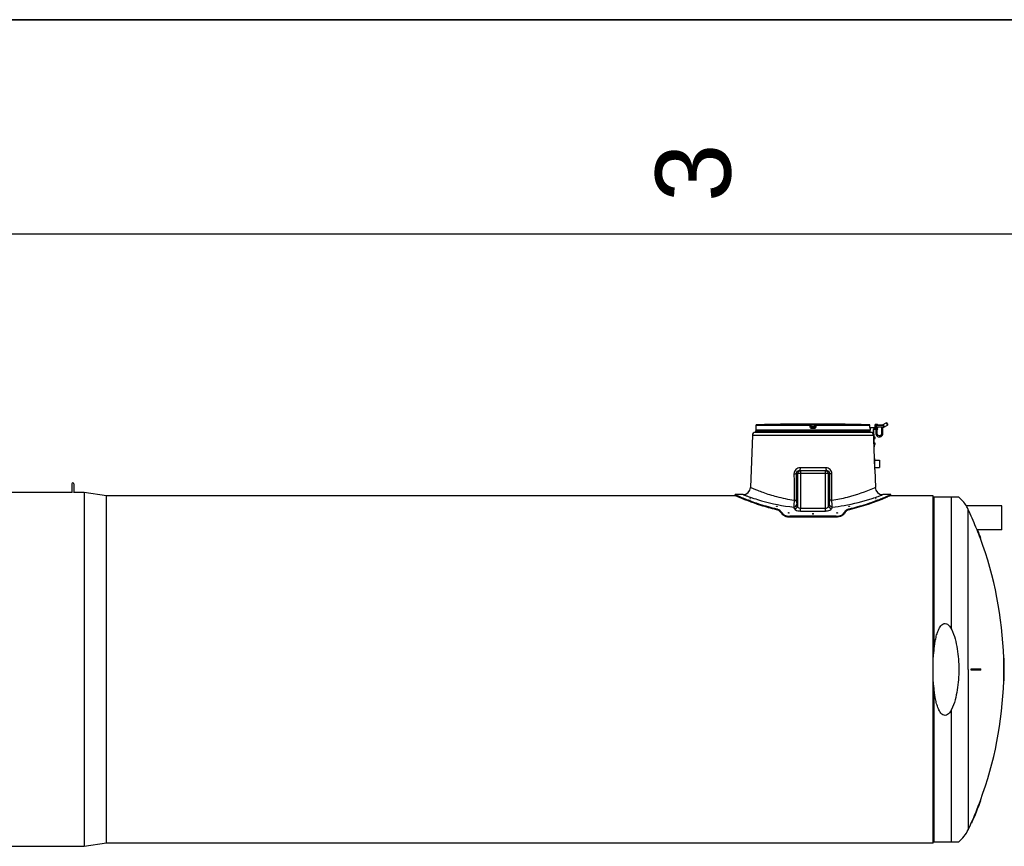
# Model space of a CAD drawing. Header units: millimetres. Extents: x 0 to 297, y 0 to 210.
# Tile 11 of 20: x 80 to 126, y 171 to 210. Entities that reach past the tile are written whole.
import ezdxf

# ---------------------------------------------------------------- set-up
doc = ezdxf.new("R2010")
doc.units = ezdxf.units.MM
doc.header["$LTSCALE"] = 16.335
doc.layers.get('0').update_dxf_attribs({"linetype": 'CONTINUOUS'})
doc.layers.add('AXES_REF', color=7, linetype='CONTINUOUS')
doc.styles.add('TEXTSTYLE_2', font='arial.ttf')

# ---------------------------------------------------------------- blocks, each defined once
blk = doc.blocks.new('MARGEA4_BL0', base_point=(148.514, 105.014))
at = {"color": 7, "linetype": 'Continuous'}
for p, q in [((297.014, 210.014), (0.014, 210.014)), ((287.014, 200.014), (10.014, 200.014))]:
    blk.add_line(p, q, dxfattribs=at)
at = {"color": 5, "linetype": 'Continuous', "style": 'TEXTSTYLE_2', "oblique": 0}
blk.add_text('3', height=3.5, rotation=90, dxfattribs=at).set_placement((113.139, 201.514))

msp = doc.modelspace()

# ---------------------------------------------------------------- linework, layer by layer
at = {"color": 7, "linetype": 'Continuous'}
for p, q in [((0, 210), (297, 210)), ((114.313, 190.952), (114.313, 190.881)), ((114.316, 190.976), (114.315, 190.972)), ((114.315, 190.972), (114.315, 190.969)), ((114.315, 190.969), (114.315, 190.967)), ((114.315, 190.967), (114.315, 190.965)), ((114.315, 190.965), (114.315, 190.963)), ((114.315, 190.963), (114.315, 190.963)), ((114.315, 190.963), (114.315, 190.958)), ((114.317, 191.093), (114.316, 191.007)), ((114.316, 191.007), (114.316, 191.001)), ((114.316, 191.001), (114.316, 190.995)), ((114.316, 190.995), (114.316, 190.99)), ((114.316, 190.99), (114.316, 190.985)), ((114.316, 190.985), (114.316, 190.98)), ((114.316, 190.98), (114.316, 190.976)), ((115.853, 191.155), (115.838, 191.155)), ((115.886, 191.156), (115.853, 191.155)), ((115.887, 191.156), (115.886, 191.156)), ((115.887, 191.156), (115.887, 191.156)), ((115.887, 191.156), (115.887, 191.156)), ((116.882, 191.048), (116.872, 191.124)), ((116.882, 191.048), (116.882, 191.046)), ((117.075, 191.124), (117.065, 191.046)), ((118.06, 191.156), (118.06, 191.156)), ((118.061, 191.156), (118.06, 191.156)), ((118.06, 191.156), (118.06, 191.156)), ((118.06, 191.156), (118.06, 191.156)), ((118.06, 191.156), (118.06, 191.156)), ((118.06, 191.156), (118.06, 191.156)), ((118.093, 191.155), (118.061, 191.156)), ((118.107, 191.155), (118.093, 191.155)), ((118.109, 191.155), (118.107, 191.155)), ((119.63, 191.014), (119.63, 191.093)), ((119.63, 191.004), (119.63, 191.014)), ((119.63, 191.008), (119.997, 191.001)), ((119.631, 190.998), (119.63, 191.004)), ((119.631, 190.991), (119.631, 190.998)), ((119.631, 190.986), (119.631, 190.991)), ((119.997, 190.98), (119.631, 190.987)), ((119.631, 190.98), (119.631, 190.986)), ((119.631, 190.976), (119.631, 190.98)), ((119.631, 190.974), (119.631, 190.976)), ((119.631, 190.971), (119.631, 190.974)), ((119.631, 190.968), (119.631, 190.971)), ((119.632, 190.966), (119.631, 190.968)), ((119.632, 190.964), (119.632, 190.966)), ((119.632, 190.963), (119.632, 190.964)), ((119.632, 190.958), (119.632, 190.963)), ((119.633, 190.952), (119.633, 190.881)), ((119.833, 189.562), (119.788, 190.909)), ((119.836, 190.099), (119.809, 190.91)), ((119.815, 190.938), (119.997, 190.944)), ((119.816, 190.917), (119.998, 190.923)), ((119.859, 191.104), (119.858, 191.031)), ((119.875, 191.01), (119.875, 191.01)), ((119.877, 191.145), (119.877, 191.134)), ((119.93, 191.133), (119.877, 191.134)), ((119.884, 191.152), (119.975, 191.151)), ((119.898, 190.92), (119.894, 190.737)), ((119.899, 190.982), (119.898, 190.941)), ((120.187, 191.011), (119.947, 191.016)), ((119.954, 190.922), (119.95, 190.736)), ((119.955, 190.981), (119.954, 190.943)), ((119.969, 191.137), (120.228, 191.132)), ((119.982, 191.136), (119.982, 191.143)), ((119.983, 190.98), (119.983, 191.001)), ((119.984, 190.923), (119.983, 190.944)), ((119.997, 190.98), (119.997, 191.001)), ((119.998, 190.923), (119.997, 190.944)), ((120.253, 190.996), (120.162, 190.998)), ((120.174, 190.731), (120.179, 190.997)), ((120.21, 191.132), (120.381, 191.227)), ((120.274, 191.01), (120.227, 191.011)), ((120.23, 190.73), (120.235, 190.996)), ((120.278, 191.042), (120.277, 191.012)), ((120.279, 191.09), (120.279, 191.104)), ((120.281, 191.011), (120.449, 191.104)), ((120.4, 191.221), (120.381, 191.227)), ((120.381, 191.227), (120.449, 191.104)), ((120.4, 191.221), (120.454, 191.123)), ((120.454, 191.123), (120.449, 191.104)), ((114.15, 190.641), (114.068, 188.21)), ((119.657, 190.776), (114.289, 190.776)), ((119.821, 190.557), (119.828, 190.557)), ((119.824, 190.48), (119.831, 190.48)), ((119.831, 190.48), (119.828, 190.557)), ((119.863, 190.553), (119.828, 190.552)), ((119.83, 190.485), (119.865, 190.486)), ((119.865, 190.486), (119.863, 190.553)), ((119.815, 190.112), (119.836, 190.113)), ((119.815, 190.098), (119.836, 190.099)), ((119.83, 190.277), (119.837, 190.277)), ((119.833, 190.2), (119.84, 190.2)), ((119.84, 190.2), (119.837, 190.277)), ((119.872, 190.273), (119.838, 190.272)), ((119.84, 190.205), (119.875, 190.207)), ((119.875, 190.207), (119.872, 190.273)), ((119.83, 189.562), (119.83, 189.306)), ((119.833, 189.562), (119.858, 189.562)), ((119.858, 189.051), (119.858, 189.562)), ((119.858, 189.481), (120.068, 189.481)), ((120.068, 189.481), (120.068, 189.131)), ((116.343, 188.991), (117.604, 188.991)), ((119.85, 189.051), (119.858, 189.051)), ((119.85, 189.051), (119.879, 188.21)), ((119.858, 189.131), (120.068, 189.131)), ((82.455, 188.373), (82.455, 187.969)), ((82.542, 188.373), (82.542, 187.969)), ((82.467, 187.969), (78.123, 187.969)), ((83.023, 187.969), (82.53, 187.969)), ((113.367, 187.822), (84.073, 187.822)), ((113.582, 187.871), (113.351, 187.871)), ((113.351, 187.829), (113.351, 187.871)), ((113.367, 187.822), (113.351, 187.829)), ((113.718, 187.871), (113.61, 187.871)), ((120.337, 187.871), (120.228, 187.871)), ((120.596, 187.871), (120.365, 187.871)), ((120.596, 187.829), (120.58, 187.822)), ((122.573, 187.822), (120.58, 187.822)), ((120.596, 187.829), (120.596, 187.871)), ((122.573, 171.624), (122.573, 187.822)), ((123.768, 187.756), (122.605, 187.756)), ((118.051, 186.867), (115.896, 186.867)), ((118.051, 186.819), (115.896, 186.819)), ((124.619, 186.233), (124.618, 186.234)), ((124.619, 186.233), (124.641, 186.233)), ((124.795, 185.831), (124.773, 185.831)), ((125.878, 180.248), (125.857, 180.248)), ((124.346, 179.758), (124.795, 179.758)), ((124.795, 179.688), (124.346, 179.688)), ((125.857, 179.758), (125.886, 179.758)), ((125.886, 179.688), (125.857, 179.688)), ((125.878, 179.198), (125.857, 179.198)), ((124.795, 173.616), (124.773, 173.616)), ((124.369, 172.566), (124.346, 172.566)), ((122.573, 171.624), (84.073, 171.624)), ((122.605, 171.691), (123.768, 171.691))]:
    msp.add_line(p, q, dxfattribs=at)
at = {"color": 9, "linetype": 'Continuous'}
for p, q in [((114.314, 190.952), (114.313, 190.952)), ((119.633, 190.881), (114.313, 190.881)), ((114.317, 191.092), (114.316, 191.014)), ((114.316, 191.014), (114.316, 191.014)), ((114.316, 191.014), (114.316, 191.014)), ((114.316, 191.014), (114.316, 191.014)), ((114.317, 191.093), (114.317, 191.092)), ((116.836, 191.092), (114.317, 191.092)), ((116.837, 191.127), (114.351, 191.127)), ((115.887, 191.156), (115.887, 191.156)), ((116.846, 191.014), (116.836, 191.092)), ((116.837, 191.127), (116.837, 191.155)), ((116.872, 191.097), (116.872, 191.124)), ((116.882, 191.018), (116.872, 191.097)), ((116.882, 191.018), (116.882, 191.046)), ((116.887, 191.156), (116.887, 191.12)), ((116.887, 191.156), (117.06, 191.156)), ((116.896, 191.05), (116.887, 191.12)), ((116.887, 191.12), (117.06, 191.12)), ((116.896, 191.05), (117.051, 191.05)), ((116.896, 191.046), (116.896, 191.05)), ((117.031, 190.952), (116.916, 190.952)), ((116.917, 191.015), (117.03, 191.015)), ((116.917, 191.015), (116.917, 190.987)), ((117.03, 190.987), (116.917, 190.987)), ((117.03, 190.987), (117.03, 191.015)), ((117.06, 191.12), (117.051, 191.05)), ((117.051, 191.05), (117.051, 191.046)), ((117.06, 191.156), (117.06, 191.12)), ((117.075, 191.097), (117.065, 191.018)), ((117.065, 191.046), (117.065, 191.018)), ((117.075, 191.124), (117.075, 191.097)), ((117.111, 191.092), (117.101, 191.014)), ((117.109, 191.155), (117.109, 191.127)), ((119.596, 191.127), (117.109, 191.127)), ((119.63, 191.092), (117.111, 191.092)), ((118.06, 191.156), (118.06, 191.156)), ((119.63, 191.092), (119.63, 191.093)), ((119.63, 191.014), (119.63, 191.092)), ((119.63, 191.014), (119.63, 191.014)), ((119.63, 191.014), (119.63, 191.014)), ((119.63, 191.014), (119.63, 191.014)), ((119.633, 190.952), (119.633, 190.952)), ((120.278, 191.024), (119.858, 191.031)), ((119.859, 191.104), (120.279, 191.096)), ((119.869, 191.017), (119.927, 191.016)), ((119.98, 191.008), (119.875, 191.01)), ((119.927, 191.009), (119.875, 191.01)), ((119.877, 191.145), (119.982, 191.143)), ((119.927, 191.009), (119.93, 191.133)), ((119.947, 191.016), (119.927, 191.016)), ((119.945, 191.009), (119.927, 191.009)), ((120.26, 191.003), (120.155, 191.005)), ((120.227, 191.011), (120.187, 191.011)), ((120.225, 191.004), (120.189, 191.004)), ((120.265, 191.083), (120.263, 191.01)), ((120.265, 191.083), (120.279, 191.09)), ((120.277, 191.012), (120.281, 191.011)), ((114.15, 190.641), (119.797, 190.641)), ((119.863, 190.552), (119.828, 190.551)), ((119.829, 190.519), (119.864, 190.52)), ((119.829, 190.518), (119.864, 190.519)), ((119.83, 190.486), (119.865, 190.487)), ((119.95, 190.736), (119.894, 190.737)), ((120.174, 190.731), (120.23, 190.73)), ((119.873, 190.273), (119.838, 190.271)), ((119.839, 190.239), (119.874, 190.241)), ((119.839, 190.238), (119.874, 190.239)), ((119.84, 190.206), (119.875, 190.207)), ((117.575, 189.127), (116.372, 189.127)), ((116.391, 188.991), (116.391, 188.851)), ((117.556, 188.851), (117.556, 188.991)), ((116.089, 188.847), (116.091, 188.501)), ((116.091, 188.501), (116.096, 187.615)), ((117.763, 188.851), (116.184, 188.852)), ((116.184, 188.852), (116.186, 188.501)), ((116.186, 188.501), (116.192, 187.619)), ((116.253, 188.851), (116.253, 187.34)), ((116.391, 188.851), (116.391, 187.236)), ((117.556, 187.236), (117.556, 188.851)), ((117.694, 187.34), (117.694, 188.851)), ((117.755, 187.619), (117.76, 188.501)), ((117.76, 188.501), (117.763, 188.851)), ((117.85, 187.615), (117.856, 188.501)), ((117.856, 188.501), (117.858, 188.847)), ((119.843, 188.194), (119.879, 188.21)), ((116.096, 187.615), (116.085, 187.388)), ((117.862, 187.388), (117.85, 187.615)), ((122.605, 187.756), (122.605, 180.567)), ((123.427, 181.596), (123.427, 187.756)), ((115.275, 187.217), (115.275, 187.171)), ((115.433, 187.141), (115.433, 187.094)), ((116.391, 187.236), (117.556, 187.236)), ((116.391, 187.109), (116.391, 187.236)), ((117.556, 187.109), (117.556, 187.236)), ((118.513, 187.141), (118.513, 187.094)), ((118.672, 187.217), (118.672, 187.171)), ((124.202, 179.723), (124.202, 187.186)), ((115.573, 186.98), (115.573, 186.933)), ((115.896, 186.867), (115.896, 186.819)), ((116.391, 187.109), (117.556, 187.109)), ((118.051, 186.867), (118.051, 186.819)), ((118.373, 186.98), (118.373, 186.933)), ((122.605, 178.88), (122.605, 171.691)), ((123.427, 171.691), (123.427, 177.851))]:
    msp.add_line(p, q, dxfattribs=at)
msp.add_lwpolyline([(119.857, 188.201), (119.87, 188.206), (119.877, 188.209), (119.879, 188.21)], dxfattribs=at)
at = {"color": 7, "linetype": 'Continuous'}
for centre, radius, start, end in [((114.348, 190.952), 0.035, 162.6494, 180), ((114.348, 190.881), 0.035, 180, 270), ((114.352, 191.092), 0.035, 91.4864, 179.6295), ((116.973, 90.064), 101.097, 90.64358, 91.48637), ((115.887, 191.121), 0.035, 90.7578, 93.485), ((116.973, 90.064), 101.097, 89.3842, 90.6158), ((115.887, 191.121), 0.035, 90.763, 91.1272), ((118.06, 191.121), 0.035, 88.8744, 89.2384), ((118.06, 191.121), 0.035, 86.515, 89.2436), ((116.973, 90.064), 101.097, 88.51363, 89.35642), ((119.595, 191.092), 0.035, 0.3712, 88.5136), ((119.598, 190.881), 0.035, 270, 360), ((119.598, 190.952), 0.035, 0, 17.3509), ((119.816, 190.91), 0.028, 91.9184, 181.9184), ((119.816, 190.91), 0.007, 91.9184, 181.9184), ((119.872, 191.031), 0.014, 178.9272, 259.3331), ((119.894, 191.103), 0.035, 118.9272, 178.9272), ((119.868, 191.011), 0.007, 358.9272, 79.3331), ((119.882, 191.01), 0.007, 178.9272, 268.9272), ((119.884, 191.145), 0.007, 88.9272, 178.9272), ((119.973, 191.008), 0.007, 268.9272, 358.9272), ((119.975, 191.144), 0.007, 358.9272, 88.9272), ((119.987, 191.008), 0.007, 88.9272, 178.9272), ((120.148, 191.005), 0.007, 358.9272, 88.9272), ((120.162, 191.005), 0.007, 178.9272, 268.9272), ((120.253, 191.003), 0.007, 268.9272, 358.9272), ((120.267, 191.003), 0.007, 88.9272, 178.9272), ((120.264, 191.024), 0.014, 268.9272, 358.9272), ((120.274, 191.024), 0.014, 268.9284, 298.9282), ((114.289, 190.636), 0.14, 90, 178.0816), ((119.657, 190.636), 0.14, 1.9184, 90), ((120.062, 190.734), 0.168, 178.9272, 358.9272), ((120.062, 190.734), 0.112, 178.9272, 358.9272), ((82.498, 188.374), 0.0437, 0, 180), ((113.718, 188.221), 0.35, 270, 358.0816), ((120.228, 188.221), 0.35, 181.9184, 270), ((115.744, 187.129), 0.227, 229.0642, 230.3544), ((118.203, 187.129), 0.227, 309.6129, 310.9409), ((108.244, 179.723), 17.621, 20.2792, 21.6798), ((108.244, 179.723), 17.642, 20.254, 21.6527), ((108.244, 179.723), 17.621, 0.1138, 1.7073), ((108.244, 179.723), 17.642, 0.1137, 1.7052), ((108.244, 179.723), 16.102, 359.8755, 0.1245), ((108.244, 179.723), 16.125, 359.8756, 0.1244), ((108.244, 179.723), 16.552, 359.8788, 0.1212), ((108.244, 179.723), 17.614, 359.8861, 0.1139), ((108.244, 179.723), 17.621, 358.2927, 359.8862), ((108.244, 179.723), 17.635, 359.8863, 0.1137), ((108.244, 179.723), 17.642, 358.2948, 359.8863), ((108.244, 179.723), 17.621, 336.0348, 339.7208), ((108.244, 179.723), 17.642, 336.0651, 339.746)]:
    msp.add_arc(centre, radius, start, end, dxfattribs=at)
at = {"color": 9, "linetype": 'Continuous'}
for centre, radius, start, end in [((114.349, 190.952), 0.035, 168.2575, 170.9244), ((114.349, 190.952), 0.0351, 170.9318, 179.9938), ((114.352, 191.092), 0.035, 177.7307, 179.629), ((114.352, 191.092), 0.035, 179.6295, 180), ((114.352, 191.092), 0.0351, 92.7428, 110.7822), ((114.352, 191.093), 0.0349, 91.4905, 92.6859), ((119.595, 191.092), 0.0351, 70.3429, 87.334), ((119.595, 191.093), 0.0349, 87.3814, 88.5095), ((119.595, 191.092), 0.0351, 1.1342, 2.2668), ((119.595, 191.092), 0.035, 0.0002, 1.1343), ((121.035, 191.022), 1.405, 180.3484, 180.5932), ((120.916, 191.021), 1.285, 180.5787, 181.5154), ((119.598, 190.952), 0.035, 9.0756, 11.7425), ((119.598, 190.952), 0.0351, 0.0062, 9.0682), ((117.681, 198.458), 11.304, 251.7126, 252.1376), ((116.265, 198.458), 11.304, 287.862, 288.287), ((113.078, 185.943), 3.292, 22.6614, 24.1687), ((113.127, 186.057), 3.379, 22.317, 23.8068), ((120.82, 186.057), 3.379, 156.1932, 157.683), ((120.869, 185.943), 3.292, 155.8311, 157.3384)]:
    msp.add_arc(centre, radius, start, end, dxfattribs=at)
at = {"color": 7, "linetype": 'Continuous'}
for centre, major_axis, start_param, end_param in [((114.014, 179.723), (0, 8.148), 5.811033, 5.856375), ((119.933, 179.723), (0, 8.148), 0.426811, 0.472152), ((114.014, 179.723), (0, 8.106), -0.4748, -0.429168), ((119.933, 179.723), (0, 8.106), 0.429168, 0.4748)]:
    msp.add_ellipse(centre, major_axis=major_axis, ratio=0.420776, start_param=start_param, end_param=end_param, dxfattribs=at)
at = {"color": 9, "linetype": 'Continuous'}
for points, knots in [([(114.315, 190.959), (114.315, 190.958), (114.314, 190.956), (114.315, 190.952), (114.314, 190.952)], [0, 0, 0, 0, 0.74268, 1, 1, 1, 1]), ([(114.316, 191.014), (114.316, 191.008), (114.316, 190.99), (114.316, 190.972), (114.315, 190.959)], [0, 0, 0, 0, 0.311134, 1, 1, 1, 1]), ([(114.339, 191.125), (114.333, 191.123), (114.322, 191.114), (114.317, 191.1), (114.317, 191.094)], [0, 0, 0, 0, 0.49982, 1, 1, 1, 1]), ([(116.836, 191.092), (116.836, 191.097), (116.836, 191.105), (116.836, 191.116), (116.837, 191.122), (116.837, 191.127), (116.837, 191.127)], [0, 0, 0, 0, 0.37568, 0.696186, 0.914592, 1, 1, 1, 1]), ([(116.836, 191.092), (116.84, 191.093), (116.849, 191.094), (116.859, 191.095), (116.865, 191.096), (116.869, 191.097), (116.871, 191.096), (116.872, 191.097), (116.872, 191.097)], [0, 0, 0, 0, 0.377944, 0.702721, 0.828192, 0.921863, 0.979915, 1, 1, 1, 1]), ([(116.837, 191.155), (116.837, 191.155), (116.839, 191.155), (116.842, 191.155), (116.846, 191.155), (116.855, 191.156), (116.869, 191.156), (116.881, 191.156), (116.887, 191.156)], [0, 0, 0, 0, 0.019479, 0.076791, 0.169668, 0.294386, 0.618643, 1, 1, 1, 1]), ([(116.837, 191.155), (116.846, 191.155), (116.863, 191.149), (116.871, 191.133), (116.872, 191.124)], [0, 0, 0, 0, 0.50001, 1, 1, 1, 1]), ([(116.837, 191.127), (116.846, 191.127), (116.863, 191.121), (116.871, 191.105), (116.872, 191.097)], [0, 0, 0, 0, 0.500055, 1, 1, 1, 1]), ([(116.882, 191.018), (116.882, 191.018), (116.881, 191.018), (116.879, 191.018), (116.875, 191.017), (116.869, 191.017), (116.859, 191.015), (116.85, 191.014), (116.846, 191.014)], [0, 0, 0, 0, 0.020038, 0.078019, 0.171603, 0.296994, 0.621732, 1, 1, 1, 1]), ([(116.916, 190.952), (116.899, 190.952), (116.865, 190.965), (116.848, 190.997), (116.846, 191.014)], [0, 0, 0, 0, 0.500213, 1, 1, 1, 1]), ([(116.872, 191.124), (116.872, 191.125), (116.875, 191.123), (116.877, 191.123), (116.882, 191.122), (116.885, 191.121), (116.887, 191.12)], [0, 0, 0, 0, 0.081749, 0.307548, 0.630364, 1, 1, 1, 1]), ([(116.882, 191.048), (116.882, 191.049), (116.884, 191.048), (116.886, 191.049), (116.891, 191.049), (116.894, 191.05), (116.896, 191.05)], [0, 0, 0, 0, 0.076481, 0.292975, 0.616687, 1, 1, 1, 1]), ([(116.882, 191.046), (116.882, 191.045), (116.884, 191.045), (116.888, 191.045), (116.893, 191.045), (116.896, 191.046)], [0, 0, 0, 0, 0.086255, 0.302363, 1, 1, 1, 1]), ([(116.882, 191.046), (116.883, 191.037), (116.892, 191.021), (116.909, 191.015), (116.917, 191.015)], [0, 0, 0, 0, 0.521741, 1, 1, 1, 1]), ([(116.917, 190.987), (116.908, 190.987), (116.891, 190.994), (116.883, 191.01), (116.882, 191.018)], [0, 0, 0, 0, 0.499967, 1, 1, 1, 1]), ([(116.917, 191.015), (116.914, 191.015), (116.901, 191.019), (116.897, 191.035), (116.896, 191.046)], [0, 0, 0, 0, 0.186113, 1, 1, 1, 1]), ([(116.917, 190.987), (116.916, 190.987), (116.917, 190.983), (116.916, 190.976), (116.916, 190.965), (116.916, 190.957), (116.916, 190.952)], [0, 0, 0, 0, 0.083798, 0.30225, 0.623403, 1, 1, 1, 1]), ([(117.03, 191.015), (117.038, 191.015), (117.055, 191.021), (117.064, 191.037), (117.065, 191.046)], [0, 0, 0, 0, 0.478258, 1, 1, 1, 1]), ([(117.051, 191.046), (117.05, 191.042), (117.049, 191.029), (117.039, 191.015), (117.03, 191.015)], [0, 0, 0, 0, 0.336464, 1, 1, 1, 1]), ([(117.065, 191.018), (117.064, 191.01), (117.055, 190.994), (117.038, 190.987), (117.03, 190.987)], [0, 0, 0, 0, 0.500033, 1, 1, 1, 1]), ([(117.03, 190.987), (117.031, 190.987), (117.03, 190.983), (117.031, 190.976), (117.031, 190.965), (117.031, 190.957), (117.031, 190.952)], [0, 0, 0, 0, 0.083798, 0.30225, 0.623403, 1, 1, 1, 1]), ([(117.101, 191.014), (117.099, 190.997), (117.082, 190.965), (117.047, 190.952), (117.031, 190.952)], [0, 0, 0, 0, 0.499788, 1, 1, 1, 1]), ([(117.051, 191.05), (117.053, 191.05), (117.056, 191.049), (117.061, 191.049), (117.063, 191.048), (117.065, 191.049), (117.065, 191.048)], [0, 0, 0, 0, 0.381817, 0.705777, 0.922823, 1, 1, 1, 1]), ([(117.051, 191.046), (117.054, 191.045), (117.059, 191.045), (117.063, 191.045), (117.065, 191.045), (117.065, 191.046)], [0, 0, 0, 0, 0.697637, 0.913745, 1, 1, 1, 1]), ([(117.06, 191.156), (117.066, 191.156), (117.078, 191.156), (117.092, 191.156), (117.1, 191.155), (117.105, 191.155), (117.107, 191.155), (117.109, 191.155), (117.109, 191.155)], [0, 0, 0, 0, 0.381355, 0.705611, 0.83033, 0.923208, 0.98052, 1, 1, 1, 1]), ([(117.06, 191.12), (117.062, 191.121), (117.065, 191.122), (117.07, 191.123), (117.072, 191.123), (117.075, 191.125), (117.075, 191.124)], [0, 0, 0, 0, 0.369625, 0.692436, 0.918242, 1, 1, 1, 1]), ([(117.065, 191.018), (117.065, 191.018), (117.066, 191.018), (117.068, 191.018), (117.071, 191.017), (117.078, 191.017), (117.088, 191.015), (117.097, 191.014), (117.101, 191.014)], [0, 0, 0, 0, 0.020038, 0.078019, 0.171603, 0.296994, 0.621732, 1, 1, 1, 1]), ([(117.109, 191.155), (117.101, 191.155), (117.084, 191.149), (117.076, 191.133), (117.075, 191.124)], [0, 0, 0, 0, 0.50001, 1, 1, 1, 1]), ([(117.109, 191.127), (117.101, 191.127), (117.084, 191.121), (117.076, 191.105), (117.075, 191.097)], [0, 0, 0, 0, 0.500055, 1, 1, 1, 1]), ([(117.075, 191.097), (117.075, 191.097), (117.076, 191.096), (117.078, 191.097), (117.081, 191.096), (117.088, 191.095), (117.098, 191.094), (117.106, 191.093), (117.111, 191.092)], [0, 0, 0, 0, 0.020059, 0.078086, 0.171734, 0.297186, 0.621936, 1, 1, 1, 1]), ([(117.109, 191.127), (117.11, 191.127), (117.11, 191.122), (117.111, 191.116), (117.111, 191.105), (117.111, 191.097), (117.111, 191.092)], [0, 0, 0, 0, 0.085408, 0.303814, 0.62432, 1, 1, 1, 1]), ([(119.63, 191.094), (119.629, 191.101), (119.625, 191.114), (119.613, 191.123), (119.607, 191.125)], [0, 0, 0, 0, 0.500184, 1, 1, 1, 1]), ([(119.632, 190.959), (119.632, 190.961), (119.631, 190.97), (119.631, 190.979), (119.631, 190.987)], [0, 0, 0, 0, 0.186892, 1, 1, 1, 1]), ([(119.633, 190.952), (119.632, 190.952), (119.633, 190.956), (119.632, 190.958), (119.632, 190.959)], [0, 0, 0, 0, 0.25732, 1, 1, 1, 1]), ([(119.947, 191.016), (119.947, 191.016), (119.945, 191.014), (119.945, 191.011), (119.945, 191.009)], [0, 0, 0, 0, 0.136236, 1, 1, 1, 1]), ([(120.187, 191.011), (120.188, 191.011), (120.19, 191.009), (120.189, 191.006), (120.189, 191.004)], [0, 0, 0, 0, 0.136238, 1, 1, 1, 1]), ([(120.227, 191.011), (120.227, 191.011), (120.225, 191.009), (120.225, 191.006), (120.225, 191.004)], [0, 0, 0, 0, 0.136234, 1, 1, 1, 1]), ([(116.372, 189.127), (116.301, 189.127), (116.151, 189.069), (116.089, 188.919), (116.089, 188.847)], [0, 0, 0, 0, 0.494092, 1, 1, 1, 1]), ([(116.343, 188.991), (116.288, 188.991), (116.204, 188.949), (116.184, 188.873), (116.184, 188.852)], [0, 0, 0, 0, 0.720859, 1, 1, 1, 1]), ([(116.372, 189.127), (116.372, 189.095), (116.367, 189.059), (116.358, 188.991), (116.343, 188.991)], [0, 0, 0, 0, 0.684996, 1, 1, 1, 1]), ([(117.575, 189.127), (117.575, 189.095), (117.579, 189.059), (117.589, 188.991), (117.604, 188.991)], [0, 0, 0, 0, 0.684996, 1, 1, 1, 1]), ([(117.858, 188.847), (117.858, 188.919), (117.796, 189.068), (117.646, 189.127), (117.575, 189.127)], [0, 0, 0, 0, 0.50114, 1, 1, 1, 1]), ([(117.763, 188.851), (117.763, 188.873), (117.742, 188.949), (117.658, 188.991), (117.604, 188.991)], [0, 0, 0, 0, 0.279144, 1, 1, 1, 1]), ([(116.089, 188.847), (116.11, 188.847), (116.114, 188.842), (116.164, 188.851), (116.16, 188.851)], [0, 0, 0, 0, 0.859122, 1, 1, 1, 1]), ([(117.858, 188.847), (117.837, 188.847), (117.833, 188.842), (117.783, 188.851), (117.787, 188.851)], [0, 0, 0, 0, 0.859115, 1, 1, 1, 1]), ([(114.068, 188.21), (114.078, 188.2), (114.133, 188.189), (114.235, 188.134), (114.414, 188.068), (114.763, 187.933), (115.326, 187.757), (115.821, 187.654), (116.096, 187.615)], [0, 0, 0, 0, 0.019039, 0.075172, 0.165746, 0.287089, 0.605933, 1, 1, 1, 1]), ([(117.85, 187.615), (118.095, 187.649), (118.776, 187.785), (119.433, 188.018), (119.843, 188.194)], [0, 0, 0, 0, 0.356028, 1, 1, 1, 1]), ([(113.718, 187.871), (113.727, 187.876), (113.764, 187.843), (113.841, 187.833), (113.972, 187.777), (114.075, 187.745), (114.134, 187.725)], [0, 0, 0, 0, 0.065192, 0.258439, 0.573233, 1, 1, 1, 1]), ([(114.214, 187.699), (114.335, 187.66), (114.945, 187.475), (115.573, 187.346), (116.081, 187.291)], [0, 0, 0, 0, 0.198975, 1, 1, 1, 1]), ([(116.096, 187.615), (116.107, 187.615), (116.12, 187.615), (116.181, 187.618), (116.168, 187.619)], [0, 0, 0, 0, 0.454893, 1, 1, 1, 1]), ([(116.192, 187.619), (116.192, 187.598), (116.196, 187.532), (116.2, 187.462), (116.219, 187.421)], [0, 0, 0, 0, 0.318081, 1, 1, 1, 1]), ([(117.728, 187.421), (117.733, 187.431), (117.751, 187.495), (117.754, 187.563), (117.755, 187.619)], [0, 0, 0, 0, 0.1626, 1, 1, 1, 1]), ([(117.85, 187.615), (117.84, 187.615), (117.826, 187.615), (117.766, 187.618), (117.779, 187.619)], [0, 0, 0, 0, 0.454905, 1, 1, 1, 1]), ([(117.866, 187.291), (118.052, 187.311), (118.683, 187.402), (119.303, 187.561), (119.732, 187.699)], [0, 0, 0, 0, 0.293004, 1, 1, 1, 1]), ([(119.812, 187.725), (119.916, 187.759), (119.962, 187.754), (120.258, 187.896), (120.228, 187.871)], [0, 0, 0, 0, 0.741559, 1, 1, 1, 1]), ([(116.115, 187.211), (116.121, 187.196), (116.195, 187.121), (116.307, 187.109), (116.391, 187.109)], [0, 0, 0, 0, 0.162677, 1, 1, 1, 1]), ([(116.253, 187.34), (116.255, 187.328), (116.276, 187.27), (116.343, 187.236), (116.391, 187.236)], [0, 0, 0, 0, 0.207027, 1, 1, 1, 1]), ([(117.556, 187.236), (117.574, 187.236), (117.634, 187.247), (117.685, 187.299), (117.694, 187.34)], [0, 0, 0, 0, 0.301763, 1, 1, 1, 1]), ([(117.556, 187.109), (117.589, 187.109), (117.683, 187.118), (117.806, 187.149), (117.832, 187.211)], [0, 0, 0, 0, 0.330167, 1, 1, 1, 1])]:
    msp.add_open_spline(points, degree=3, knots=knots, dxfattribs=at)
at = {"color": 7, "linetype": 'Continuous'}
for points, knots in [([(119.969, 191.137), (119.963, 191.137), (119.95, 191.134), (119.937, 191.133), (119.93, 191.133)], [0, 0, 0, 0, 0.453105, 1, 1, 1, 1]), ([(120.228, 191.132), (120.233, 191.132), (120.252, 191.128), (120.268, 191.115), (120.279, 191.104)], [0, 0, 0, 0, 0.223018, 1, 1, 1, 1]), ([(120.265, 191.083), (120.266, 191.079), (120.272, 191.066), (120.278, 191.052), (120.278, 191.042)], [0, 0, 0, 0, 0.2671, 1, 1, 1, 1]), ([(113.351, 187.871), (113.342, 187.88), (113.436, 187.827), (113.49, 187.815), (113.679, 187.728), (113.995, 187.605), (114.541, 187.406), (115.009, 187.277), (115.275, 187.217)], [0, 0, 0, 0, 0.018365, 0.072726, 0.161042, 0.280372, 0.598451, 1, 1, 1, 1]), ([(115.275, 187.171), (115.03, 187.227), (114.38, 187.406), (113.751, 187.651), (113.366, 187.823)], [0, 0, 0, 0, 0.373798, 1, 1, 1, 1]), ([(118.672, 187.217), (118.938, 187.277), (119.405, 187.406), (119.951, 187.605), (120.268, 187.728), (120.457, 187.815), (120.511, 187.827), (120.605, 187.88), (120.596, 187.871)], [0, 0, 0, 0, 0.401549, 0.719628, 0.838958, 0.927274, 0.981635, 1, 1, 1, 1]), ([(120.58, 187.823), (120.515, 187.794), (119.899, 187.525), (119.258, 187.305), (118.672, 187.171)], [0, 0, 0, 0, 0.105876, 1, 1, 1, 1]), ([(115.275, 187.217), (115.292, 187.213), (115.349, 187.197), (115.405, 187.171), (115.433, 187.141)], [0, 0, 0, 0, 0.300452, 1, 1, 1, 1]), ([(115.433, 187.094), (115.425, 187.103), (115.379, 187.141), (115.321, 187.161), (115.275, 187.171)], [0, 0, 0, 0, 0.201228, 1, 1, 1, 1]), ([(118.513, 187.141), (118.521, 187.149), (118.567, 187.187), (118.626, 187.207), (118.672, 187.217)], [0, 0, 0, 0, 0.200997, 1, 1, 1, 1]), ([(118.672, 187.171), (118.655, 187.167), (118.598, 187.152), (118.541, 187.125), (118.513, 187.094)], [0, 0, 0, 0, 0.300294, 1, 1, 1, 1]), ([(124.202, 187.186), (124.192, 187.209), (124.166, 187.265), (124.137, 187.32), (124.119, 187.352)], [0, 0, 0, 0, 0.410712, 1, 1, 1, 1]), ([(124.618, 186.234), (124.601, 186.275), (124.463, 186.592), (124.325, 186.909), (124.202, 187.186)], [0, 0, 0, 0, 0.127175, 1, 1, 1, 1]), ([(115.573, 186.98), (115.577, 186.976), (115.584, 186.968), (115.591, 186.961), (115.596, 186.958)], [0, 0, 0, 0, 0.485011, 1, 1, 1, 1]), ([(115.896, 186.819), (115.861, 186.819), (115.747, 186.828), (115.624, 186.871), (115.573, 186.933)], [0, 0, 0, 0, 0.304439, 1, 1, 1, 1]), ([(115.599, 186.954), (115.616, 186.941), (115.705, 186.885), (115.813, 186.867), (115.896, 186.867)], [0, 0, 0, 0, 0.20367, 1, 1, 1, 1]), ([(118.051, 186.867), (118.081, 186.867), (118.184, 186.874), (118.29, 186.907), (118.347, 186.954)], [0, 0, 0, 0, 0.290548, 1, 1, 1, 1]), ([(118.373, 186.933), (118.359, 186.916), (118.268, 186.841), (118.145, 186.819), (118.051, 186.819)], [0, 0, 0, 0, 0.191187, 1, 1, 1, 1]), ([(118.351, 186.958), (118.355, 186.961), (118.363, 186.968), (118.37, 186.976), (118.373, 186.98)], [0, 0, 0, 0, 0.514982, 1, 1, 1, 1]), ([(122.605, 180.567), (122.62, 180.725), (122.649, 180.962), (122.716, 181.273), (122.786, 181.5), (122.871, 181.682), (122.971, 181.805), (123.074, 181.873), (123.2, 181.868), (123.298, 181.795), (123.372, 181.702), (123.41, 181.632), (123.427, 181.596)], [0, 0, 0, 0, 0.250594, 0.375907, 0.50118, 0.626262, 0.6888, 0.750962, 0.812587, 0.874819, 0.937372, 1, 1, 1, 1]), ([(123.427, 181.596), (123.497, 181.452), (123.604, 181.149), (123.735, 180.524), (123.768, 180.043), (123.768, 179.723)], [0, 0, 0, 0, 0.249926, 0.500034, 1, 1, 1, 1]), ([(123.768, 179.723), (123.768, 179.404), (123.735, 178.923), (123.604, 178.298), (123.497, 177.995), (123.427, 177.851)], [0, 0, 0, 0, 0.499966, 0.750074, 1, 1, 1, 1]), ([(123.427, 177.851), (123.41, 177.815), (123.372, 177.745), (123.298, 177.652), (123.2, 177.579), (123.074, 177.574), (122.971, 177.642), (122.871, 177.765), (122.786, 177.947), (122.716, 178.174), (122.649, 178.485), (122.62, 178.722), (122.605, 178.88)], [0, 0, 0, 0, 0.062628, 0.125181, 0.187413, 0.249038, 0.3112, 0.373738, 0.49882, 0.624093, 0.749406, 1, 1, 1, 1])]:
    msp.add_open_spline(points, degree=3, knots=knots, dxfattribs=at)
at = {"color": 9, "linetype": 'Continuous'}
for points in [[(120.277, 191.012), (120.276, 191.011), (120.273, 191.009), (120.271, 191.011)], [(116.253, 188.851), (116.253, 188.917), (116.325, 188.991), (116.391, 188.991)], [(117.556, 188.991), (117.621, 188.991), (117.694, 188.917), (117.694, 188.851)], [(116.081, 187.291), (116.144, 187.294), (116.214, 187.358), (116.219, 187.421)], [(116.085, 187.388), (116.083, 187.356), (116.082, 187.323), (116.081, 187.291)], [(116.115, 187.211), (116.178, 187.215), (116.248, 187.277), (116.253, 187.34)], [(117.832, 187.211), (117.769, 187.215), (117.698, 187.277), (117.694, 187.34)], [(117.866, 187.291), (117.803, 187.294), (117.732, 187.358), (117.728, 187.421)], [(117.866, 187.291), (117.865, 187.323), (117.864, 187.356), (117.862, 187.388)]]:
    msp.add_open_spline(points, degree=3, dxfattribs=at)
at = {"color": 7, "linetype": 'Continuous'}
for points in [[(122.573, 180.254), (122.585, 180.358), (122.595, 180.463), (122.605, 180.567)], [(122.605, 178.88), (122.595, 178.984), (122.585, 179.089), (122.573, 179.193)]]:
    msp.add_open_spline(points, degree=3, dxfattribs=at)
at = {"layer": 'AXES_REF', "color": 7, "linetype": 'Continuous'}
for p, q in [((114.313, 190.846), (119.633, 190.846)), ((114.313, 190.776), (114.313, 190.846)), ((119.633, 190.776), (119.633, 190.846)), ((83.023, 187.969), (83.023, 171.477)), ((84.073, 187.822), (83.023, 187.969)), ((84.073, 171.624), (84.073, 187.822)), ((113.584, 187.871), (113.582, 187.871)), ((113.61, 187.871), (113.584, 187.871)), ((120.339, 187.871), (120.337, 187.871)), ((120.365, 187.871), (120.339, 187.871)), ((125.771, 187.352), (124.119, 187.352)), ((125.771, 186.232), (125.771, 187.352)), ((125.771, 186.232), (124.642, 186.232)), ((84.073, 171.624), (83.023, 171.477)), ((83.023, 171.477), (78.123, 171.477))]:
    msp.add_line(p, q, dxfattribs=at)
at = {"layer": 'AXES_REF', "color": 9, "linetype": 'Continuous'}
msp.add_line((124.202, 179.723), (124.202, 172.251), dxfattribs=at)
at = {"layer": 'AXES_REF', "color": 7, "linetype": 'Continuous'}
for points in [[(114.031, 187.695), (114.031, 187.695), (114.032, 187.696), (114.033, 187.696), (114.034, 187.697), (114.036, 187.697), (114.037, 187.697), (114.04, 187.698), (114.042, 187.698), (114.044, 187.698), (114.047, 187.698), (114.05, 187.698), (114.052, 187.698), (114.055, 187.698), (114.057, 187.698), (114.059, 187.697), (114.061, 187.697), (114.063, 187.697), (114.064, 187.696), (114.065, 187.696), (114.066, 187.695), (114.066, 187.695)], [(114.066, 187.695), (114.066, 187.694), (114.065, 187.693), (114.064, 187.693), (114.063, 187.692), (114.061, 187.692), (114.059, 187.692), (114.057, 187.691), (114.055, 187.691), (114.052, 187.691), (114.05, 187.691), (114.047, 187.691), (114.045, 187.691), (114.042, 187.691), (114.04, 187.691), (114.038, 187.692), (114.036, 187.692), (114.034, 187.692), (114.033, 187.693), (114.032, 187.693), (114.031, 187.694), (114.031, 187.695)], [(119.881, 187.695), (119.881, 187.695), (119.882, 187.696), (119.883, 187.696), (119.884, 187.697), (119.886, 187.697), (119.887, 187.697), (119.89, 187.698), (119.892, 187.698), (119.894, 187.698), (119.897, 187.698), (119.9, 187.698), (119.902, 187.698), (119.905, 187.698), (119.907, 187.698), (119.909, 187.697), (119.911, 187.697), (119.913, 187.697), (119.914, 187.696), (119.915, 187.696), (119.916, 187.695), (119.916, 187.695)], [(119.916, 187.695), (119.916, 187.694), (119.915, 187.693), (119.914, 187.693), (119.913, 187.692), (119.911, 187.692), (119.909, 187.692), (119.907, 187.691), (119.905, 187.691), (119.902, 187.691), (119.9, 187.691), (119.897, 187.691), (119.895, 187.691), (119.892, 187.691), (119.89, 187.691), (119.888, 187.692), (119.886, 187.692), (119.884, 187.692), (119.883, 187.693), (119.882, 187.693), (119.881, 187.694), (119.881, 187.695)], [(115.267, 187.328), (115.267, 187.329), (115.268, 187.33), (115.269, 187.331), (115.27, 187.332), (115.272, 187.333), (115.274, 187.334), (115.276, 187.334), (115.278, 187.335), (115.281, 187.335), (115.283, 187.335), (115.286, 187.335), (115.288, 187.335), (115.291, 187.335), (115.293, 187.334), (115.295, 187.334), (115.297, 187.333), (115.299, 187.332), (115.3, 187.331), (115.301, 187.33), (115.302, 187.329), (115.302, 187.328)], [(115.302, 187.328), (115.302, 187.327), (115.301, 187.326), (115.3, 187.325), (115.299, 187.325), (115.297, 187.324), (115.295, 187.323), (115.293, 187.323), (115.291, 187.322), (115.288, 187.322), (115.286, 187.322), (115.283, 187.322), (115.281, 187.322), (115.278, 187.322), (115.276, 187.323), (115.274, 187.323), (115.272, 187.324), (115.27, 187.325), (115.269, 187.325), (115.268, 187.326), (115.267, 187.327), (115.267, 187.328)], [(118.645, 187.328), (118.645, 187.329), (118.645, 187.33), (118.646, 187.331), (118.648, 187.332), (118.649, 187.333), (118.651, 187.334), (118.653, 187.334), (118.656, 187.335), (118.658, 187.335), (118.661, 187.335), (118.663, 187.335), (118.666, 187.335), (118.668, 187.335), (118.671, 187.334), (118.673, 187.334), (118.675, 187.333), (118.676, 187.332), (118.678, 187.331), (118.679, 187.33), (118.679, 187.329), (118.68, 187.328)], [(118.68, 187.328), (118.679, 187.327), (118.679, 187.326), (118.678, 187.325), (118.676, 187.325), (118.675, 187.324), (118.673, 187.323), (118.671, 187.323), (118.668, 187.322), (118.666, 187.322), (118.663, 187.322), (118.661, 187.322), (118.658, 187.322), (118.656, 187.322), (118.654, 187.323), (118.651, 187.323), (118.649, 187.324), (118.648, 187.325), (118.646, 187.325), (118.645, 187.326), (118.645, 187.327), (118.645, 187.328)], [(115.829, 187.023), (115.829, 187.025), (115.83, 187.026), (115.831, 187.027), (115.832, 187.028), (115.834, 187.029), (115.836, 187.03), (115.838, 187.031), (115.84, 187.032), (115.843, 187.032), (115.845, 187.032), (115.848, 187.032), (115.85, 187.032), (115.853, 187.032), (115.855, 187.031), (115.857, 187.03), (115.859, 187.029), (115.861, 187.028), (115.862, 187.027), (115.863, 187.026), (115.864, 187.025), (115.864, 187.023)], [(115.864, 187.023), (115.864, 187.022), (115.863, 187.021), (115.862, 187.02), (115.861, 187.018), (115.859, 187.017), (115.857, 187.017), (115.855, 187.016), (115.853, 187.015), (115.85, 187.015), (115.848, 187.015), (115.845, 187.015), (115.843, 187.015), (115.84, 187.015), (115.838, 187.016), (115.836, 187.017), (115.834, 187.017), (115.832, 187.018), (115.831, 187.02), (115.83, 187.021), (115.829, 187.022), (115.829, 187.023)], [(116.956, 186.978), (116.956, 186.979), (116.957, 186.981), (116.958, 186.982), (116.959, 186.983), (116.961, 186.984), (116.963, 186.985), (116.965, 186.986), (116.967, 186.986), (116.97, 186.987), (116.972, 186.987), (116.975, 186.987), (116.977, 186.987), (116.979, 186.986), (116.982, 186.986), (116.984, 186.985), (116.986, 186.984), (116.988, 186.983), (116.989, 186.982), (116.99, 186.981), (116.991, 186.979), (116.991, 186.978)], [(116.991, 186.978), (116.991, 186.976), (116.99, 186.975), (116.989, 186.974), (116.988, 186.973), (116.986, 186.972), (116.984, 186.971), (116.982, 186.97), (116.98, 186.969), (116.977, 186.969), (116.975, 186.969), (116.972, 186.969), (116.97, 186.969), (116.967, 186.969), (116.965, 186.97), (116.963, 186.971), (116.961, 186.972), (116.959, 186.973), (116.958, 186.974), (116.957, 186.975), (116.956, 186.976), (116.956, 186.978)], [(118.083, 187.023), (118.083, 187.025), (118.084, 187.026), (118.085, 187.027), (118.086, 187.028), (118.088, 187.029), (118.09, 187.03), (118.092, 187.031), (118.094, 187.032), (118.096, 187.032), (118.099, 187.032), (118.101, 187.032), (118.104, 187.032), (118.106, 187.032), (118.109, 187.031), (118.111, 187.03), (118.113, 187.029), (118.115, 187.028), (118.116, 187.027), (118.117, 187.026), (118.117, 187.025), (118.118, 187.023)], [(118.118, 187.023), (118.117, 187.022), (118.117, 187.021), (118.116, 187.02), (118.115, 187.018), (118.113, 187.017), (118.111, 187.017), (118.109, 187.016), (118.106, 187.015), (118.104, 187.015), (118.102, 187.015), (118.099, 187.015), (118.097, 187.015), (118.094, 187.015), (118.092, 187.016), (118.09, 187.017), (118.088, 187.017), (118.086, 187.018), (118.085, 187.02), (118.084, 187.021), (118.083, 187.022), (118.083, 187.023)]]:
    msp.add_lwpolyline(points, dxfattribs=at)
for centre, radius, start, end in [((122.744, 186.513), 1.61, 31.3906, 50.5103), ((108.244, 179.723), 17.621, 1.7073, 20.2792), ((108.244, 179.723), 17.621, 339.7208, 358.2927), ((108.244, 179.723), 17.621, 334.9081, 336.0349), ((122.744, 172.933), 1.61, 309.4897, 334.9081)]:
    msp.add_arc(centre, radius, start, end, dxfattribs=at)

# ---------------------------------------------------------------- block references
at = {"color": 2, "linetype": 'Continuous'}
msp.add_blockref('MARGEA4_BL0', (148.514, 105.014), dxfattribs=at)

doc.saveas('drawing.dxf')
